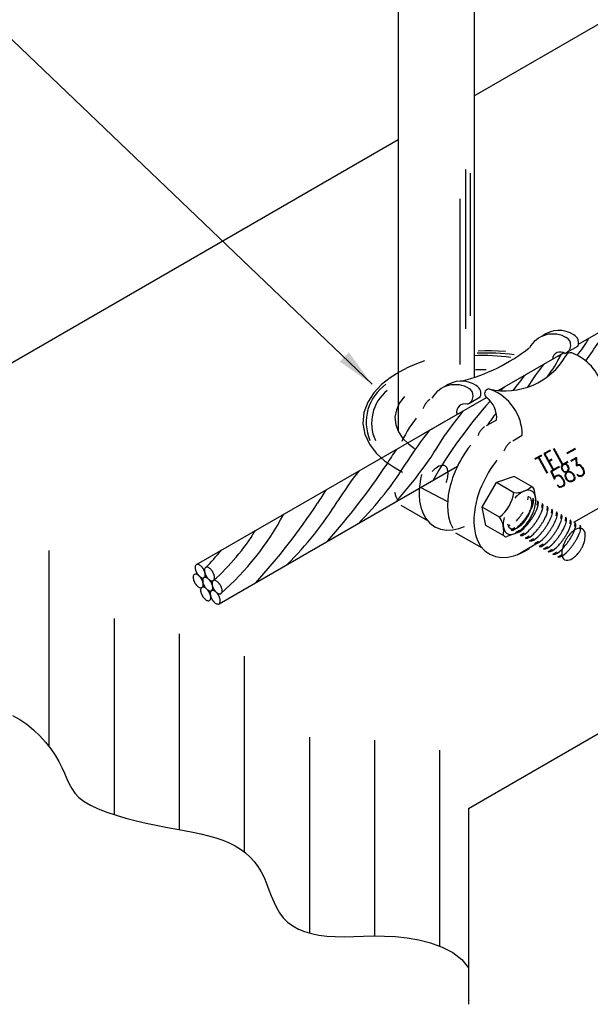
# Model space of a CAD drawing. Header units: millimetres. Extents: x 4477830 to 4478275, y -30323838 to -30323445.
# Tile 114 of 124: x 4478230.49 to 4478233.12, y -30323623.42 to -30323618.88. Entities that reach past the tile are written whole.
import ezdxf

# ---------------------------------------------------------------- set-up
doc = ezdxf.new("R2010")
doc.units = ezdxf.units.MM
doc.linetypes.add('NULL', pattern=[0])
doc.layers.add('C01', color=1, linetype='Continuous', lineweight=30)
doc.layers.add('C02', color=2, linetype='Continuous', lineweight=30)
doc.styles.add('ROMANS', font='romans.shx', dxfattribs={"width": 0.7})

msp = doc.modelspace()

# ---------------------------------------------------------------- hatches: boundary and pattern name
at = {"layer": 'C02', "linetype": 'Continuous', "true_color": 0x000000}
msp.add_hatch(color=18, dxfattribs=at).paths.add_polyline_path([(4478231.9666, -30323620.456), (4478232.0088, -30323620.4133), (4478232.1158, -30323620.5612), (4478231.9666, -30323620.456), (4478231.9666, -30323620.456)])

# ---------------------------------------------------------------- linework, layer by layer
at = {"layer": 'C01', "linetype": 'Continuous'}
for p, q in [((4478232.546, -30323619.5699), (4478232.546, -30323620.306)), ((4478232.5674, -30323619.5876), (4478232.5674, -30323620.2455)), ((4478232.521, -30323619.705), (4478232.521, -30323620.4695))]:
    msp.add_line(p, q, dxfattribs=at)
at = {"layer": 'C01'}
for p, q in [((4478230.6268, -30323621.328), (4478230.6268, -30323622.2318)), ((4478230.9268, -30323621.6421), (4478230.9268, -30323622.5459)), ((4478231.2269, -30323621.7115), (4478231.2269, -30323622.6153)), ((4478231.5269, -30323621.8147), (4478231.5269, -30323622.7185)), ((4478231.827, -30323622.1886), (4478231.827, -30323623.0924)), ((4478232.1268, -30323622.2021), (4478232.1268, -30323623.1059)), ((4478232.4268, -30323622.2484), (4478232.4268, -30323623.1522))]:
    msp.add_line(p, q, dxfattribs=at)
for points in [[(4478232.7564, -30323621.2343), (4478232.7657, -30323621.2339), (4478232.7762, -30323621.2284), (4478232.7855, -30323621.2213), (4478232.793, -30323621.2146), (4478232.7989, -30323621.2087), (4478232.8035, -30323621.2037), (4478232.8074, -30323621.1995), (4478232.8104, -30323621.1958), (4478232.813, -30323621.1927), (4478232.8152, -30323621.1899), (4478232.8172, -30323621.1874), (4478232.8189, -30323621.1851), (4478232.8206, -30323621.183), (4478232.8221, -30323621.1809), (4478232.8235, -30323621.179), (4478232.8248, -30323621.1771), (4478232.826, -30323621.1753), (4478232.8274, -30323621.1734), (4478232.8287, -30323621.1716), (4478232.8299, -30323621.1696), (4478232.8314, -30323621.1676), (4478232.8326, -30323621.1655), (4478232.834, -30323621.1632), (4478232.8357, -30323621.1607), (4478232.8375, -30323621.158), (4478232.8392, -30323621.1548), (4478232.8414, -30323621.1512), (4478232.8438, -30323621.1469), (4478232.8465, -30323621.1417), (4478232.8497, -30323621.1354), (4478232.8531, -30323621.1275), (4478232.857, -30323621.1177), (4478232.8602, -30323621.1062), (4478232.8609, -30323621.0946), (4478232.857, -30323621.0869)], [(4478232.7781, -30323621.246), (4478232.7874, -30323621.2455), (4478232.7979, -30323621.2401), (4478232.8072, -30323621.233), (4478232.8148, -30323621.2263), (4478232.8206, -30323621.2204), (4478232.8253, -30323621.2154), (4478232.8292, -30323621.2112), (4478232.8321, -30323621.2075), (4478232.8348, -30323621.2044), (4478232.837, -30323621.2016), (4478232.8389, -30323621.1991), (4478232.8406, -30323621.1968), (4478232.8423, -30323621.1946), (4478232.8438, -30323621.1926), (4478232.8453, -30323621.1907), (4478232.8465, -30323621.1888), (4478232.8477, -30323621.187), (4478232.8492, -30323621.1851), (4478232.8504, -30323621.1833), (4478232.8516, -30323621.1813), (4478232.8531, -30323621.1793), (4478232.8543, -30323621.1772), (4478232.8558, -30323621.1749), (4478232.8575, -30323621.1724), (4478232.8592, -30323621.1696), (4478232.8609, -30323621.1665), (4478232.8631, -30323621.1629), (4478232.8655, -30323621.1586), (4478232.8682, -30323621.1534), (4478232.8714, -30323621.1471), (4478232.8748, -30323621.1392), (4478232.8787, -30323621.1294), (4478232.8819, -30323621.1179), (4478232.8826, -30323621.1063), (4478232.8787, -30323621.0985)], [(4478232.7996, -30323621.2584), (4478232.8089, -30323621.258), (4478232.8194, -30323621.2525), (4478232.8287, -30323621.2455), (4478232.8362, -30323621.2387), (4478232.8421, -30323621.2328), (4478232.8467, -30323621.2278), (4478232.8506, -30323621.2236), (4478232.8536, -30323621.2199), (4478232.8563, -30323621.2168), (4478232.8585, -30323621.214), (4478232.8604, -30323621.2115), (4478232.8621, -30323621.2092), (4478232.8638, -30323621.2071), (4478232.8653, -30323621.205), (4478232.8668, -30323621.2031), (4478232.868, -30323621.2012), (4478232.8692, -30323621.1994), (4478232.8707, -30323621.1975), (4478232.8719, -30323621.1957), (4478232.8731, -30323621.1938), (4478232.8746, -30323621.1917), (4478232.8758, -30323621.1896), (4478232.8773, -30323621.1873), (4478232.879, -30323621.1848), (4478232.8807, -30323621.1821), (4478232.8824, -30323621.1789), (4478232.8846, -30323621.1753), (4478232.887, -30323621.171), (4478232.8897, -30323621.1658), (4478232.8929, -30323621.1595), (4478232.8963, -30323621.1516), (4478232.9002, -30323621.1418), (4478232.9034, -30323621.1303), (4478232.9041, -30323621.1187), (4478232.9002, -30323621.111)], [(4478232.8228, -30323621.2715), (4478232.8321, -30323621.271), (4478232.8426, -30323621.2656), (4478232.8519, -30323621.2585), (4478232.8594, -30323621.2517), (4478232.8653, -30323621.2459), (4478232.8699, -30323621.2409), (4478232.8738, -30323621.2366), (4478232.8768, -30323621.233), (4478232.8794, -30323621.2299), (4478232.8816, -30323621.2271), (4478232.8836, -30323621.2245), (4478232.8853, -30323621.2223), (4478232.887, -30323621.2201), (4478232.8885, -30323621.2181), (4478232.8899, -30323621.2162), (4478232.8912, -30323621.2143), (4478232.8924, -30323621.2125), (4478232.8939, -30323621.2106), (4478232.8951, -30323621.2087), (4478232.8963, -30323621.2068), (4478232.8978, -30323621.2048), (4478232.899, -30323621.2027), (4478232.9004, -30323621.2004), (4478232.9022, -30323621.1979), (4478232.9039, -30323621.1951), (4478232.9056, -30323621.192), (4478232.9078, -30323621.1884), (4478232.9102, -30323621.1841), (4478232.9129, -30323621.1789), (4478232.9161, -30323621.1725), (4478232.9195, -30323621.1646), (4478232.9234, -30323621.1548), (4478232.9266, -30323621.1434), (4478232.9273, -30323621.1318), (4478232.9234, -30323621.124)], [(4478232.8436, -30323621.284), (4478232.8528, -30323621.2835), (4478232.8633, -30323621.2781), (4478232.8726, -30323621.271), (4478232.8802, -30323621.2643), (4478232.886, -30323621.2584), (4478232.8907, -30323621.2534), (4478232.8946, -30323621.2491), (4478232.8975, -30323621.2455), (4478232.9002, -30323621.2424), (4478232.9024, -30323621.2396), (4478232.9044, -30323621.2371), (4478232.9061, -30323621.2348), (4478232.9078, -30323621.2326), (4478232.9092, -30323621.2306), (4478232.9107, -30323621.2287), (4478232.9119, -30323621.2268), (4478232.9131, -30323621.225), (4478232.9146, -30323621.2231), (4478232.9158, -30323621.2213), (4478232.917, -30323621.2193), (4478232.9185, -30323621.2173), (4478232.9197, -30323621.2152), (4478232.9212, -30323621.2129), (4478232.9229, -30323621.2104), (4478232.9246, -30323621.2076), (4478232.9263, -30323621.2045), (4478232.9285, -30323621.2009), (4478232.931, -30323621.1966), (4478232.9336, -30323621.1914), (4478232.9368, -30323621.1851), (4478232.9402, -30323621.1772), (4478232.9441, -30323621.1674), (4478232.9473, -30323621.1559), (4478232.9481, -30323621.1443), (4478232.9441, -30323621.1365)], [(4478232.7803, -30323621.1923), (4478232.7842, -30323621.1877), (4478232.7877, -30323621.1839), (4478232.7903, -30323621.1805), (4478232.7928, -30323621.1776), (4478232.7947, -30323621.175), (4478232.7967, -30323621.1726), (4478232.7984, -30323621.1704), (4478232.7999, -30323621.1684), (4478232.8013, -30323621.1664), (4478232.8025, -30323621.1645), (4478232.8038, -30323621.1627), (4478232.8052, -30323621.1609), (4478232.8065, -30323621.159), (4478232.8077, -30323621.1571), (4478232.8089, -30323621.1552), (4478232.8104, -30323621.1531), (4478232.8118, -30323621.151)], [(4478232.8653, -30323621.2965), (4478232.8746, -30323621.2961), (4478232.8851, -30323621.2906), (4478232.8943, -30323621.2835), (4478232.9019, -30323621.2768), (4478232.9078, -30323621.2709), (4478232.9124, -30323621.2659), (4478232.9163, -30323621.2617), (4478232.9192, -30323621.258), (4478232.9219, -30323621.2549), (4478232.9241, -30323621.2521), (4478232.9261, -30323621.2496), (4478232.9278, -30323621.2473), (4478232.9295, -30323621.2451), (4478232.931, -30323621.2431), (4478232.9324, -30323621.2412), (4478232.9336, -30323621.2393), (4478232.9349, -30323621.2375), (4478232.9363, -30323621.2356), (4478232.9376, -30323621.2338), (4478232.9388, -30323621.2318), (4478232.9402, -30323621.2298), (4478232.9415, -30323621.2277), (4478232.9429, -30323621.2254), (4478232.9446, -30323621.2229), (4478232.9463, -30323621.2202), (4478232.9481, -30323621.217), (4478232.9503, -30323621.2134), (4478232.9527, -30323621.2091), (4478232.9554, -30323621.2039), (4478232.9586, -30323621.1976), (4478232.962, -30323621.1897), (4478232.9659, -30323621.1799), (4478232.969, -30323621.1684), (4478232.9698, -30323621.1568), (4478232.9659, -30323621.149)], [(4478232.8868, -30323621.309), (4478232.8961, -30323621.3086), (4478232.9065, -30323621.3031), (4478232.9158, -30323621.2961), (4478232.9234, -30323621.2893), (4478232.9293, -30323621.2834), (4478232.9339, -30323621.2784), (4478232.9378, -30323621.2742), (4478232.9407, -30323621.2705), (4478232.9434, -30323621.2674), (4478232.9456, -30323621.2646), (4478232.9476, -30323621.2621), (4478232.9493, -30323621.2598), (4478232.951, -30323621.2577), (4478232.9524, -30323621.2556), (4478232.9539, -30323621.2537), (4478232.9551, -30323621.2518), (4478232.9564, -30323621.25), (4478232.9578, -30323621.2481), (4478232.959, -30323621.2463), (4478232.9603, -30323621.2444), (4478232.9617, -30323621.2423), (4478232.9629, -30323621.2402), (4478232.9644, -30323621.2379), (4478232.9661, -30323621.2354), (4478232.9678, -30323621.2327), (4478232.9695, -30323621.2295), (4478232.9717, -30323621.2259), (4478232.9742, -30323621.2216), (4478232.9769, -30323621.2164), (4478232.98, -30323621.2101), (4478232.9835, -30323621.2022), (4478232.9874, -30323621.1924), (4478232.9905, -30323621.1809), (4478232.9913, -30323621.1693), (4478232.9874, -30323621.1616)], [(4478232.9078, -30323621.3213), (4478232.917, -30323621.3208), (4478232.9275, -30323621.3154), (4478232.9368, -30323621.3083), (4478232.9444, -30323621.3015), (4478232.9503, -30323621.2957), (4478232.9549, -30323621.2907), (4478232.9588, -30323621.2864), (4478232.9617, -30323621.2828), (4478232.9644, -30323621.2797), (4478232.9666, -30323621.2769), (4478232.9686, -30323621.2744), (4478232.9703, -30323621.2721), (4478232.972, -30323621.2699), (4478232.9734, -30323621.2679), (4478232.9749, -30323621.266), (4478232.9761, -30323621.2641), (4478232.9774, -30323621.2623), (4478232.9788, -30323621.2604), (4478232.98, -30323621.2585), (4478232.9813, -30323621.2566), (4478232.9827, -30323621.2546), (4478232.9839, -30323621.2525), (4478232.9854, -30323621.2502), (4478232.9871, -30323621.2477), (4478232.9888, -30323621.2449), (4478232.9905, -30323621.2418), (4478232.9927, -30323621.2382), (4478232.9952, -30323621.2339), (4478232.9979, -30323621.2287), (4478233.001, -30323621.2224), (4478233.0044, -30323621.2144), (4478233.0084, -30323621.2047), (4478233.0115, -30323621.1932), (4478233.0123, -30323621.1816), (4478233.0084, -30323621.1738)], [(4478232.929, -30323621.3335), (4478232.9383, -30323621.3331), (4478232.9488, -30323621.3277), (4478232.9581, -30323621.3206), (4478232.9656, -30323621.3138), (4478232.9715, -30323621.3079), (4478232.9761, -30323621.3029), (4478232.98, -30323621.2987), (4478232.983, -30323621.2951), (4478232.9857, -30323621.2919), (4478232.9878, -30323621.2892), (4478232.9898, -30323621.2866), (4478232.9915, -30323621.2843), (4478232.9932, -30323621.2822), (4478232.9947, -30323621.2802), (4478232.9961, -30323621.2783), (4478232.9974, -30323621.2764), (4478232.9986, -30323621.2745), (4478233.0001, -30323621.2727), (4478233.0013, -30323621.2708), (4478233.0025, -30323621.2689), (4478233.004, -30323621.2669), (4478233.0052, -30323621.2648), (4478233.0066, -30323621.2625), (4478233.0084, -30323621.26), (4478233.0101, -30323621.2572), (4478233.0118, -30323621.2541), (4478233.014, -30323621.2504), (4478233.0164, -30323621.2461), (4478233.0191, -30323621.241), (4478233.0223, -30323621.2346), (4478233.0257, -30323621.2267), (4478233.0296, -30323621.2169), (4478233.0328, -30323621.2054), (4478233.0335, -30323621.1939), (4478233.0296, -30323621.1861)], [(4478232.9505, -30323621.3455), (4478232.9598, -30323621.345), (4478232.9703, -30323621.3396), (4478232.9795, -30323621.3325), (4478232.9871, -30323621.3257), (4478232.993, -30323621.3199), (4478232.9976, -30323621.3149), (4478233.0015, -30323621.3106), (4478233.0044, -30323621.307), (4478233.0071, -30323621.3039), (4478233.0093, -30323621.3011), (4478233.0113, -30323621.2986), (4478233.013, -30323621.2963), (4478233.0147, -30323621.2941), (4478233.0162, -30323621.2921), (4478233.0176, -30323621.2902), (4478233.0189, -30323621.2883), (4478233.0201, -30323621.2865), (4478233.0215, -30323621.2846), (4478233.0228, -30323621.2827), (4478233.024, -30323621.2808), (4478233.0254, -30323621.2788), (4478233.0267, -30323621.2767), (4478233.0281, -30323621.2744), (4478233.0298, -30323621.2719), (4478233.0315, -30323621.2691), (4478233.0333, -30323621.266), (4478233.0355, -30323621.2624), (4478233.0379, -30323621.2581), (4478233.0406, -30323621.2529), (4478233.0438, -30323621.2466), (4478233.0472, -30323621.2386), (4478233.0511, -30323621.2289), (4478233.0543, -30323621.2174), (4478233.055, -30323621.2058), (4478233.0511, -30323621.198)], [(4478232.9742, -30323621.358), (4478232.9835, -30323621.3576), (4478232.994, -30323621.3522), (4478233.0032, -30323621.3451), (4478233.0108, -30323621.3383), (4478233.0167, -30323621.3324), (4478233.0213, -30323621.3275), (4478233.0252, -30323621.3232), (4478233.0281, -30323621.3196), (4478233.0308, -30323621.3164), (4478233.033, -30323621.3137), (4478233.035, -30323621.3111), (4478233.0367, -30323621.3088), (4478233.0384, -30323621.3067), (4478233.0399, -30323621.3047), (4478233.0413, -30323621.3028), (4478233.0425, -30323621.3009), (4478233.0438, -30323621.299), (4478233.0452, -30323621.2972), (4478233.0464, -30323621.2953), (4478233.0477, -30323621.2934), (4478233.0491, -30323621.2914), (4478233.0503, -30323621.2893), (4478233.0518, -30323621.287), (4478233.0535, -30323621.2845), (4478233.0552, -30323621.2817), (4478233.0569, -30323621.2786), (4478233.0591, -30323621.2749), (4478233.0616, -30323621.2706), (4478233.0643, -30323621.2655), (4478233.0674, -30323621.2591), (4478233.0709, -30323621.2512), (4478233.0748, -30323621.2414), (4478233.0779, -30323621.23), (4478233.0787, -30323621.2184), (4478233.0748, -30323621.2106)]]:
    msp.add_lwpolyline(points, dxfattribs=at)
for centre, radius, start, end in [((4478232.8096, -30323620.1925), 0.3431, 316.913, 332.197), ((4478230.5862, -30323618.6576), 3.0901, 324.474, 326.426), ((4478232.6268, -30323621.3817), 0.9533, 82.2532, 92.4799), ((4478232.6509, -30323621.3083), 0.8916, 82.2323, 93.286), ((4478232.5284, -30323620.2118), 0.5046, 321.7, 334.951), ((4478233.9915, -30323621.3079), 1.3716, 142.323, 147.68), ((4478235.9004, -30323623.0105), 3.9614, 141.018, 142.326), ((4478232.3018, -30323620.7355), 0.2128, 124.862, 203.335), ((4478232.3099, -30323620.7404), 0.196, 129.556, 204.133), ((4478233.4534, -30323621.3828), 1.0874, 131.717, 133.24), ((4478234.2259, -30323622.048), 2.1063, 137.989, 150.343), ((4478233.7857, -30323621.7243), 1.6255, 140.121, 145.121), ((4478235.9004, -30323623.0105), 3.9614, 144.192, 145.186), ((4478233.9605, -30323622.0005), 2.0011, 142.163, 147.304), ((4478230.8411, -30323619.8479), 1.8686, 317.742, 329.557), ((4478233.2474, -30323621.5619), 1.2371, 145.5, 149.342), ((4478229.6087, -30323619.2222), 3.0901, 318.181, 326.426), ((4478230.9048, -30323620.0695), 1.6137, 315.367, 328.21), ((4478233.6421, -30323622.1796), 2.0011, 142.49, 147.304), ((4478232.929, -30323621.741), 1.2371, 145.937, 149.342), ((4478229.2903, -30323619.4013), 3.0901, 317.814, 326.426), ((4478230.5865, -30323620.2486), 1.6137, 314.851, 328.21), ((4478230.5889, -30323620.5673), 1.2673, 310.883, 332.083), ((4478230.7159, -30323620.7085), 1.0107, 311.404, 328.596), ((4478230.0472, -30323620.1821), 1.7881, 316.771, 320.189)]:
    msp.add_arc(centre, radius, start, end, dxfattribs=at)
at = {"layer": 'C02', "color": 5}
for p, q in [((4478232.2359, -30323616.0231), (4478232.2359, -30323620.7775)), ((4478232.586, -30323616.0231), (4478232.586, -30323620.5296)), ((4478232.586, -30323619.2303), (4478234.775, -30323617.9666)), ((4478232.1158, -30323620.5612), (4478230.3892, -30323618.909)), ((4478232.5608, -30323622.5173), (4478238.533, -30323619.0692)), ((4478233.0672, -30323620.3763), (4478234.867, -30323619.3388)), ((4478229.7269, -30323620.8811), (4478232.2359, -30323619.4324)), ((4478233.0157, -30323620.4135), (4478233.0648, -30323620.3855)), ((4478232.6976, -30323620.5898), (4478232.9986, -30323620.416)), ((4478232.9715, -30323620.4316), (4478232.9986, -30323620.416)), ((4478231.3064, -30323621.393), (4478232.6426, -30323620.6214)), ((4478232.3548, -30323620.7876), (4478232.6426, -30323620.6214)), ((4478232.5657, -30323620.6474), (4478232.6148, -30323620.6194)), ((4478232.6439, -30323620.7517), (4478232.6902, -30323620.725)), ((4478232.7652, -30323620.8214), (4478232.8084, -30323620.7965)), ((4478231.4107, -30323621.5738), (4478232.5098, -30323620.939)), ((4478232.7706, -30323620.9862), (4478232.6888, -30323621.0146)), ((4478232.8565, -30323621.0359), (4478232.7706, -30323620.9862)), ((4478232.4647, -30323621.104), (4478232.3389, -30323621.0378)), ((4478232.6233, -30323621.1277), (4478232.6888, -30323621.0146)), ((4478232.7691, -30323621.0612), (4478232.6888, -30323621.0146)), ((4478232.8729, -30323621.0973), (4478232.8628, -30323621.0447)), ((4478232.835, -30323621.0765), (4478232.8326, -30323621.0941)), ((4478232.8567, -30323621.0872), (4478232.8541, -30323621.1066)), ((4478232.3724, -30323621.1903), (4478232.2503, -30323621.1196)), ((4478232.6397, -30323621.2127), (4478232.6233, -30323621.1277)), ((4478232.7034, -30323621.1739), (4478232.6233, -30323621.1277)), ((4478232.8782, -30323621.0996), (4478232.8758, -30323621.119)), ((4478232.8768, -30323621.1177), (4478232.8763, -30323621.1147)), ((4478232.8997, -30323621.1121), (4478232.8975, -30323621.1296)), ((4478232.9229, -30323621.1251), (4478232.9207, -30323621.1427)), ((4478232.9437, -30323621.1376), (4478232.9415, -30323621.1552)), ((4478233.0464, -30323621.1971), (4478233.2051, -30323621.1071)), ((4478232.9654, -30323621.1501), (4478232.9629, -30323621.1677)), ((4478232.9869, -30323621.1627), (4478232.9847, -30323621.1802)), ((4478233.0079, -30323621.1749), (4478233.0057, -30323621.1925)), ((4478232.7256, -30323621.2623), (4478232.6397, -30323621.2127)), ((4478232.7437, -30323621.2147), (4478232.753, -30323621.2094)), ((4478232.7552, -30323621.2328), (4478232.7745, -30323621.2218)), ((4478233.0291, -30323621.1872), (4478233.0269, -30323621.2047)), ((4478233.0506, -30323621.1991), (4478233.0484, -30323621.2167)), ((4478233.0743, -30323621.2117), (4478233.0718, -30323621.2292)), ((4478232.6243, -30323621.3167), (4478232.5027, -30323621.2475)), ((4478232.7945, -30323621.2433), (4478232.7366, -30323621.2634)), ((4478232.7767, -30323621.2452), (4478232.796, -30323621.2343)), ((4478232.7982, -30323621.2577), (4478232.8174, -30323621.2467)), ((4478232.8213, -30323621.2707), (4478232.8406, -30323621.2597)), ((4478232.8421, -30323621.2832), (4478232.8616, -30323621.2722)), ((4478232.7847, -30323621.3477), (4478232.8819, -30323621.2916)), ((4478232.8638, -30323621.2957), (4478232.8831, -30323621.2848)), ((4478232.8853, -30323621.3083), (4478232.9046, -30323621.2973)), ((4478232.9063, -30323621.3205), (4478232.9258, -30323621.3095)), ((4478232.9275, -30323621.3328), (4478232.9468, -30323621.3218)), ((4478232.949, -30323621.3447), (4478232.9686, -30323621.3337)), ((4478232.9727, -30323621.3573), (4478232.992, -30323621.3463)), ((4478232.5608, -30323622.5173), (4478232.5608, -30323623.4211))]:
    msp.add_line(p, q, dxfattribs=at)
at = {"layer": 'C02', "color": 116, "true_color": 0x136734}
for points in [[(4478232.7313, -30323620.41), (4478232.6988, -30323620.4079), (4478232.667, -30323620.407), (4478232.6356, -30323620.407), (4478232.6043, -30323620.408)], [(4478232.3582, -30323620.4529), (4478232.3204, -30323620.4668), (4478232.2808, -30323620.4839), (4478232.2403, -30323620.5052), (4478232.1993, -30323620.5313), (4478232.16, -30323620.5628), (4478232.1243, -30323620.6004), (4478232.096, -30323620.6436), (4478232.0779, -30323620.6914), (4478232.0731, -30323620.7414), (4478232.0821, -30323620.791), (4478232.1036, -30323620.8373), (4478232.1351, -30323620.8784), (4478232.1731, -30323620.9134), (4478232.2142, -30323620.9424), (4478232.2564, -30323620.9658)], [(4478232.6412, -30323620.4946), (4478232.617, -30323620.4943), (4478232.5931, -30323620.4948)], [(4478232.2647, -30323620.6176), (4478232.243, -30323620.6464), (4478232.2278, -30323620.6787), (4478232.2215, -30323620.7132), (4478232.2249, -30323620.748), (4478232.2376, -30323620.7811), (4478232.2579, -30323620.8108), (4478232.2833, -30323620.8362), (4478232.3116, -30323620.8574)], [(4478232.3816, -30323620.6312), (4478232.3782, -30323620.6339), (4478232.3751, -30323620.6367), (4478232.3721, -30323620.6395), (4478232.3694, -30323620.6422), (4478232.3672, -30323620.645), (4478232.365, -30323620.6477), (4478232.3628, -30323620.6504), (4478232.3611, -30323620.6532), (4478232.3594, -30323620.6559), (4478232.3577, -30323620.6588), (4478232.356, -30323620.6617), (4478232.3545, -30323620.6646), (4478232.3533, -30323620.6677), (4478232.3519, -30323620.6709), (4478232.3506, -30323620.6742)], [(4478232.3191, -30323620.7171), (4478232.3077, -30323620.732), (4478232.2972, -30323620.7469), (4478232.2872, -30323620.7619), (4478232.2779, -30323620.777), (4478232.2693, -30323620.7924), (4478232.261, -30323620.8082), (4478232.2532, -30323620.8245)], [(4478232.6336, -30323620.7577), (4478232.6302, -30323620.7603), (4478232.627, -30323620.763), (4478232.6243, -30323620.7657), (4478232.6216, -30323620.7683), (4478232.6194, -30323620.771), (4478232.6172, -30323620.7737), (4478232.6153, -30323620.7763), (4478232.6133, -30323620.779), (4478232.6116, -30323620.7817), (4478232.6102, -30323620.7844), (4478232.6085, -30323620.7872), (4478232.607, -30323620.79), (4478232.6058, -30323620.7929), (4478232.6043, -30323620.796), (4478232.6031, -30323620.7992)], [(4478232.5706, -30323620.8416), (4478232.5596, -30323620.8557), (4478232.5496, -30323620.8697), (4478232.5401, -30323620.8839), (4478232.5313, -30323620.8981), (4478232.523, -30323620.9126), (4478232.5149, -30323620.9274), (4478232.5076, -30323620.9426), (4478232.5003, -30323620.9584), (4478232.4937, -30323620.9748), (4478232.4871, -30323620.9921), (4478232.4813, -30323621.0103), (4478232.4759, -30323621.0296), (4478232.4712, -30323621.0502), (4478232.4673, -30323621.0722), (4478232.4649, -30323621.0956), (4478232.4639, -30323621.1204), (4478232.4649, -30323621.1464), (4478232.4688, -30323621.1732), (4478232.4764, -30323621.1999), (4478232.4878, -30323621.2254)], [(4478232.7547, -30323620.8273), (4478232.7513, -30323620.8299), (4478232.7481, -30323620.8326), (4478232.7454, -30323620.8353), (4478232.7427, -30323620.838), (4478232.7403, -30323620.8407), (4478232.7383, -30323620.8434), (4478232.7361, -30323620.846), (4478232.7344, -30323620.8487), (4478232.7327, -30323620.8514), (4478232.731, -30323620.8542), (4478232.7295, -30323620.8569), (4478232.7281, -30323620.8598), (4478232.7266, -30323620.8627), (4478232.7252, -30323620.8658), (4478232.7239, -30323620.869)], [(4478232.4566, -30323621.0146), (4478232.4583, -30323621.0104), (4478232.46, -30323621.0059), (4478232.4615, -30323621.0009), (4478232.4632, -30323620.9955), (4478232.4644, -30323620.9895), (4478232.4656, -30323620.9829), (4478232.4664, -30323620.9757), (4478232.4666, -30323620.968), (4478232.4659, -30323620.9599), (4478232.4637, -30323620.952), (4478232.46, -30323620.9449), (4478232.4546, -30323620.9394), (4478232.4476, -30323620.9362), (4478232.4398, -30323620.9353), (4478232.4317, -30323620.9366), (4478232.4241, -30323620.9394), (4478232.417, -30323620.9431), (4478232.4107, -30323620.9473), (4478232.4053, -30323620.9516), (4478232.4004, -30323620.9559), (4478232.3963, -30323620.96), (4478232.3926, -30323620.964)], [(4478232.6917, -30323620.9114), (4478232.6805, -30323620.9258), (4478232.6702, -30323620.9403), (4478232.6607, -30323620.9548), (4478232.6517, -30323620.9694), (4478232.6431, -30323620.9843), (4478232.6351, -30323620.9995), (4478232.6273, -30323621.0152), (4478232.6199, -30323621.0315), (4478232.6131, -30323621.0486), (4478232.6067, -30323621.0665), (4478232.6009, -30323621.0855), (4478232.5955, -30323621.1057), (4478232.5909, -30323621.1272), (4478232.5875, -30323621.1503), (4478232.5853, -30323621.1748), (4478232.585, -30323621.2008), (4478232.5875, -30323621.2278), (4478232.5928, -30323621.2553), (4478232.6023, -30323621.2823), (4478232.6163, -30323621.3074), (4478232.6351, -30323621.3289), (4478232.658, -30323621.3454), (4478232.6841, -30323621.3559), (4478232.7125, -30323621.3602), (4478232.741, -30323621.3588), (4478232.7691, -30323621.3528), (4478232.7952, -30323621.3433), (4478232.8194, -30323621.3314), (4478232.8414, -30323621.318)], [(4478232.3438, -30323620.9779), (4478232.3392, -30323620.9994), (4478232.3355, -30323621.0224), (4478232.3333, -30323621.0468), (4478232.3331, -30323621.0728), (4478232.3353, -30323621.0998), (4478232.3406, -30323621.1274), (4478232.3499, -30323621.1544), (4478232.3636, -30323621.1796), (4478232.3819, -30323621.2014), (4478232.4048, -30323621.2182), (4478232.431, -30323621.229), (4478232.459, -30323621.2336), (4478232.4878, -30323621.2325), (4478232.5157, -30323621.2267), (4478232.542, -30323621.2173)], [(4478232.2195, -30323621.0591), (4478232.2261, -30323621.0787), (4478232.2352, -30323621.0975)], [(4478232.7252, -30323621.175), (4478232.7232, -30323621.1828), (4478232.7217, -30323621.1914), (4478232.7208, -30323621.2008), (4478232.7208, -30323621.2109), (4478232.7217, -30323621.2213), (4478232.7244, -30323621.2316), (4478232.7291, -30323621.2409), (4478232.7359, -30323621.2482), (4478232.7449, -30323621.2527), (4478232.7549, -30323621.2542), (4478232.7652, -30323621.2529), (4478232.7754, -30323621.2495), (4478232.7847, -30323621.2449), (4478232.793, -30323621.2396), (4478232.8003, -30323621.234), (4478232.8069, -30323621.2285), (4478232.8126, -30323621.223), (4478232.8174, -30323621.2178), (4478232.8221, -30323621.2128), (4478232.826, -30323621.208), (4478232.8296, -30323621.2033), (4478232.8328, -30323621.1989), (4478232.836, -30323621.1945), (4478232.8389, -30323621.1902), (4478232.8416, -30323621.1859), (4478232.844, -30323621.1816), (4478232.8465, -30323621.1773), (4478232.8489, -30323621.1729), (4478232.8514, -30323621.1684), (4478232.8536, -30323621.1637), (4478232.8558, -30323621.1588), (4478232.858, -30323621.1535), (4478232.8602, -30323621.148), (4478232.8624, -30323621.1419), (4478232.8646, -30323621.1354), (4478232.8665, -30323621.1282), (4478232.8682, -30323621.1204), (4478232.8697, -30323621.1117), (4478232.8707, -30323621.1023), (4478232.8707, -30323621.0922), (4478232.8697, -30323621.0817), (4478232.8668, -30323621.0714), (4478232.8619, -30323621.0623), (4478232.855, -30323621.0551), (4478232.846, -30323621.0508), (4478232.836, -30323621.0495), (4478232.8255, -30323621.0509), (4478232.8155, -30323621.0544), (4478232.8062, -30323621.0591), (4478232.7979, -30323621.0644), (4478232.7906, -30323621.07), (4478232.7842, -30323621.0755), (4478232.7786, -30323621.0809), (4478232.7735, -30323621.0862)], [(4478232.7403, -30323621.2052), (4478232.7427, -30323621.213), (4478232.7464, -30323621.2198), (4478232.752, -30323621.225), (4478232.7591, -30323621.228), (4478232.7667, -30323621.2286), (4478232.7747, -30323621.2273), (4478232.7823, -30323621.2244), (4478232.7891, -30323621.2207), (4478232.7952, -30323621.2166), (4478232.8006, -30323621.2123), (4478232.8055, -30323621.2081), (4478232.8096, -30323621.204), (4478232.8133, -30323621.2001), (4478232.8165, -30323621.1964), (4478232.8194, -30323621.1927), (4478232.8221, -30323621.1892), (4478232.8245, -30323621.1859), (4478232.8267, -30323621.1826), (4478232.8289, -30323621.1793), (4478232.8309, -30323621.1761), (4478232.8328, -30323621.1728), (4478232.8348, -30323621.1695), (4478232.8365, -30323621.1661), (4478232.8382, -30323621.1626), (4478232.8399, -30323621.1589), (4478232.8416, -30323621.1551), (4478232.8433, -30323621.151), (4478232.845, -30323621.1465), (4478232.8467, -30323621.1418), (4478232.8482, -30323621.1365), (4478232.8497, -30323621.1308), (4478232.8509, -30323621.1244), (4478232.8519, -30323621.1175), (4478232.8521, -30323621.11), (4478232.8516, -30323621.1021), (4478232.8499, -30323621.0941), (4478232.847, -30323621.0868), (4478232.8421, -30323621.0808)], [(4478233.0855, -30323621.2282), (4478233.0787, -30323621.2257), (4478233.0713, -30323621.2254), (4478233.0638, -30323621.2269), (4478233.0567, -30323621.2297), (4478233.0503, -30323621.2332), (4478233.0445, -30323621.2372), (4478233.0394, -30323621.2412), (4478233.035, -30323621.2452), (4478233.0311, -30323621.2491), (4478233.0276, -30323621.2528), (4478233.0245, -30323621.2563), (4478233.0218, -30323621.2598), (4478233.0191, -30323621.2631), (4478233.0169, -30323621.2663), (4478233.0147, -30323621.2694), (4478233.0128, -30323621.2725), (4478233.0108, -30323621.2756), (4478233.0091, -30323621.2787), (4478233.0071, -30323621.2818), (4478233.0054, -30323621.285), (4478233.0037, -30323621.2883), (4478233.0023, -30323621.2917), (4478233.0005, -30323621.2953), (4478232.9991, -30323621.2992), (4478232.9974, -30323621.3033), (4478232.9959, -30323621.3077), (4478232.9944, -30323621.3126), (4478232.993, -30323621.3179), (4478232.9918, -30323621.3238), (4478232.9908, -30323621.3302), (4478232.9903, -30323621.3371), (4478232.9905, -30323621.3445), (4478232.9915, -30323621.3521), (4478232.994, -30323621.3593), (4478232.9981, -30323621.3656), (4478233.0035, -30323621.3702), (4478233.0103, -30323621.3727), (4478233.0176, -30323621.373), (4478233.0252, -30323621.3714), (4478233.0323, -30323621.3687), (4478233.0386, -30323621.3651), (4478233.0445, -30323621.3612), (4478233.0496, -30323621.3571), (4478233.054, -30323621.3532), (4478233.0579, -30323621.3493), (4478233.0613, -30323621.3456), (4478233.0645, -30323621.342), (4478233.0672, -30323621.3386), (4478233.0699, -30323621.3353), (4478233.0721, -30323621.3321), (4478233.0743, -30323621.3289), (4478233.0762, -30323621.3258), (4478233.0782, -30323621.3228), (4478233.0799, -30323621.3197), (4478233.0818, -30323621.3166), (4478233.0836, -30323621.3134), (4478233.0853, -30323621.3101), (4478233.0867, -30323621.3066), (4478233.0884, -30323621.303), (4478233.0899, -30323621.2992), (4478233.0916, -30323621.295), (4478233.0931, -30323621.2906), (4478233.0945, -30323621.2857), (4478233.096, -30323621.2804), (4478233.0972, -30323621.2746), (4478233.0982, -30323621.2682), (4478233.0987, -30323621.2612), (4478233.0984, -30323621.2538), (4478233.0975, -30323621.2462), (4478233.095, -30323621.239), (4478233.0909, -30323621.2328), (4478233.0855, -30323621.2282)], [(4478231.3414, -30323621.4535), (4478231.3436, -30323621.4515), (4478231.3453, -30323621.4489), (4478231.3465, -30323621.4458), (4478231.347, -30323621.4427), (4478231.347, -30323621.4395), (4478231.347, -30323621.4366), (4478231.3465, -30323621.4338), (4478231.346, -30323621.4313), (4478231.3455, -30323621.429), (4478231.3448, -30323621.4269), (4478231.344, -30323621.425), (4478231.3436, -30323621.4232), (4478231.3428, -30323621.4215), (4478231.3421, -30323621.42), (4478231.3414, -30323621.4185), (4478231.3406, -30323621.4171), (4478231.3399, -30323621.4157), (4478231.3392, -30323621.4143), (4478231.3384, -30323621.413), (4478231.3375, -30323621.4117), (4478231.3367, -30323621.4103), (4478231.3357, -30323621.409), (4478231.3348, -30323621.4076), (4478231.3335, -30323621.4062), (4478231.3323, -30323621.4047), (4478231.3311, -30323621.4031), (4478231.3296, -30323621.4016), (4478231.3279, -30323621.3999), (4478231.326, -30323621.3982), (4478231.3238, -30323621.3965), (4478231.3213, -30323621.3949), (4478231.3184, -30323621.3934), (4478231.3155, -30323621.3923), (4478231.3123, -30323621.3917), (4478231.3091, -30323621.3919), (4478231.3062, -30323621.393), (4478231.304, -30323621.3949), (4478231.3023, -30323621.3976), (4478231.3011, -30323621.4006), (4478231.3006, -30323621.4038), (4478231.3006, -30323621.4069), (4478231.3006, -30323621.4099), (4478231.3011, -30323621.4126), (4478231.3016, -30323621.4151), (4478231.3021, -30323621.4174), (4478231.3028, -30323621.4195), (4478231.3035, -30323621.4214), (4478231.304, -30323621.4232), (4478231.3047, -30323621.4249), (4478231.3055, -30323621.4265), (4478231.3062, -30323621.4279), (4478231.3069, -30323621.4294), (4478231.3077, -30323621.4308), (4478231.3084, -30323621.4321), (4478231.3091, -30323621.4334), (4478231.3101, -30323621.4348), (4478231.3108, -30323621.4361), (4478231.3118, -30323621.4375), (4478231.3128, -30323621.4389), (4478231.314, -30323621.4403), (4478231.3152, -30323621.4418), (4478231.3165, -30323621.4433), (4478231.3179, -30323621.4449), (4478231.3196, -30323621.4465), (4478231.3216, -30323621.4482), (4478231.3238, -30323621.4499), (4478231.3262, -30323621.4515), (4478231.3292, -30323621.453), (4478231.3321, -30323621.4541), (4478231.3353, -30323621.4547), (4478231.3384, -30323621.4545), (4478231.3414, -30323621.4535)], [(4478231.3843, -30323621.4666), (4478231.3865, -30323621.4646), (4478231.3882, -30323621.462), (4478231.3895, -30323621.4589), (4478231.3899, -30323621.4558), (4478231.3899, -30323621.4526), (4478231.3899, -30323621.4496), (4478231.3895, -30323621.4469), (4478231.389, -30323621.4444), (4478231.3885, -30323621.4421), (4478231.3877, -30323621.44), (4478231.387, -30323621.4381), (4478231.3865, -30323621.4363), (4478231.3858, -30323621.4346), (4478231.3851, -30323621.4331), (4478231.3843, -30323621.4316), (4478231.3836, -30323621.4301), (4478231.3829, -30323621.4288), (4478231.3821, -30323621.4274), (4478231.3814, -30323621.4261), (4478231.3804, -30323621.4247), (4478231.3797, -30323621.4234), (4478231.3787, -30323621.4221), (4478231.3777, -30323621.4207), (4478231.3765, -30323621.4193), (4478231.3753, -30323621.4178), (4478231.3741, -30323621.4162), (4478231.3726, -30323621.4146), (4478231.3709, -30323621.413), (4478231.3689, -30323621.4113), (4478231.3668, -30323621.4096), (4478231.3643, -30323621.408), (4478231.3614, -30323621.4065), (4478231.3585, -30323621.4054), (4478231.3553, -30323621.4048), (4478231.3521, -30323621.405), (4478231.3492, -30323621.4061), (4478231.347, -30323621.408), (4478231.3453, -30323621.4106), (4478231.344, -30323621.4137), (4478231.3436, -30323621.4169), (4478231.3436, -30323621.42), (4478231.3436, -30323621.423), (4478231.344, -30323621.4257), (4478231.3445, -30323621.4282), (4478231.345, -30323621.4305), (4478231.3458, -30323621.4326), (4478231.3465, -30323621.4345), (4478231.347, -30323621.4363), (4478231.3477, -30323621.438), (4478231.3484, -30323621.4395), (4478231.3492, -30323621.441), (4478231.3499, -30323621.4425), (4478231.3506, -30323621.4438), (4478231.3514, -30323621.4452), (4478231.3521, -30323621.4465), (4478231.3531, -30323621.4479), (4478231.3538, -30323621.4492), (4478231.3548, -30323621.4506), (4478231.3558, -30323621.452), (4478231.357, -30323621.4534), (4478231.3582, -30323621.4549), (4478231.3594, -30323621.4564), (4478231.3609, -30323621.458), (4478231.3626, -30323621.4596), (4478231.3646, -30323621.4613), (4478231.3668, -30323621.463), (4478231.3692, -30323621.4646), (4478231.3721, -30323621.4661), (4478231.3751, -30323621.4672), (4478231.3782, -30323621.4678), (4478231.3814, -30323621.4676), (4478231.3843, -30323621.4666)], [(4478231.3321, -30323621.4983), (4478231.3343, -30323621.4964), (4478231.336, -30323621.4938), (4478231.3372, -30323621.4907), (4478231.3377, -30323621.4875), (4478231.3377, -30323621.4844), (4478231.3377, -30323621.4814), (4478231.3372, -30323621.4787), (4478231.3367, -30323621.4762), (4478231.3362, -30323621.4739), (4478231.3355, -30323621.4718), (4478231.3348, -30323621.4699), (4478231.3343, -30323621.4681), (4478231.3335, -30323621.4664), (4478231.3328, -30323621.4649), (4478231.3321, -30323621.4634), (4478231.3314, -30323621.4619), (4478231.3306, -30323621.4606), (4478231.3299, -30323621.4592), (4478231.3292, -30323621.4579), (4478231.3282, -30323621.4565), (4478231.3274, -30323621.4552), (4478231.3265, -30323621.4539), (4478231.3255, -30323621.4525), (4478231.3243, -30323621.4511), (4478231.3231, -30323621.4496), (4478231.3218, -30323621.448), (4478231.3204, -30323621.4464), (4478231.3187, -30323621.4448), (4478231.3167, -30323621.4431), (4478231.3145, -30323621.4414), (4478231.3121, -30323621.4398), (4478231.3091, -30323621.4383), (4478231.3062, -30323621.4372), (4478231.303, -30323621.4366), (4478231.2999, -30323621.4368), (4478231.2969, -30323621.4379), (4478231.2947, -30323621.4398), (4478231.293, -30323621.4424), (4478231.2918, -30323621.4455), (4478231.2913, -30323621.4487), (4478231.2913, -30323621.4518), (4478231.2913, -30323621.4548), (4478231.2918, -30323621.4575), (4478231.2923, -30323621.46), (4478231.2928, -30323621.4623), (4478231.2935, -30323621.4644), (4478231.2942, -30323621.4663), (4478231.2947, -30323621.4681), (4478231.2955, -30323621.4698), (4478231.2962, -30323621.4713), (4478231.2969, -30323621.4728), (4478231.2977, -30323621.4743), (4478231.2984, -30323621.4756), (4478231.2991, -30323621.477), (4478231.2999, -30323621.4783), (4478231.3008, -30323621.4797), (4478231.3016, -30323621.481), (4478231.3025, -30323621.4823), (4478231.3035, -30323621.4838), (4478231.3047, -30323621.4852), (4478231.306, -30323621.4866), (4478231.3072, -30323621.4882), (4478231.3086, -30323621.4898), (4478231.3104, -30323621.4914), (4478231.3123, -30323621.4931), (4478231.3145, -30323621.4948), (4478231.3169, -30323621.4964), (4478231.3199, -30323621.4979), (4478231.3228, -30323621.499), (4478231.326, -30323621.4996), (4478231.3292, -30323621.4994), (4478231.3321, -30323621.4983)], [(4478231.376, -30323621.5134), (4478231.3782, -30323621.5114), (4478231.3799, -30323621.5088), (4478231.3812, -30323621.5057), (4478231.3816, -30323621.5025), (4478231.3816, -30323621.4994), (4478231.3816, -30323621.4964), (4478231.3812, -30323621.4937), (4478231.3807, -30323621.4912), (4478231.3802, -30323621.4889), (4478231.3794, -30323621.4868), (4478231.3787, -30323621.4849), (4478231.3782, -30323621.4831), (4478231.3775, -30323621.4814), (4478231.3768, -30323621.4799), (4478231.376, -30323621.4784), (4478231.3753, -30323621.4769), (4478231.3746, -30323621.4756), (4478231.3738, -30323621.4742), (4478231.3731, -30323621.4729), (4478231.3721, -30323621.4716), (4478231.3714, -30323621.4702), (4478231.3704, -30323621.4689), (4478231.3694, -30323621.4675), (4478231.3682, -30323621.4661), (4478231.367, -30323621.4646), (4478231.3658, -30323621.463), (4478231.3643, -30323621.4615), (4478231.3626, -30323621.4598), (4478231.3606, -30323621.4581), (4478231.3585, -30323621.4565), (4478231.356, -30323621.4548), (4478231.3531, -30323621.4533), (4478231.3502, -30323621.4522), (4478231.347, -30323621.4516), (4478231.3438, -30323621.4518), (4478231.3409, -30323621.4529), (4478231.3387, -30323621.4548), (4478231.337, -30323621.4575), (4478231.3357, -30323621.4605), (4478231.3353, -30323621.4637), (4478231.3353, -30323621.4668), (4478231.3353, -30323621.4698), (4478231.3357, -30323621.4725), (4478231.3362, -30323621.475), (4478231.3367, -30323621.4773), (4478231.3375, -30323621.4794), (4478231.3382, -30323621.4813), (4478231.3387, -30323621.4831), (4478231.3394, -30323621.4848), (4478231.3401, -30323621.4863), (4478231.3409, -30323621.4878), (4478231.3416, -30323621.4893), (4478231.3423, -30323621.4906), (4478231.3431, -30323621.492), (4478231.3438, -30323621.4933), (4478231.3448, -30323621.4947), (4478231.3455, -30323621.496), (4478231.3465, -30323621.4974), (4478231.3475, -30323621.4988), (4478231.3487, -30323621.5002), (4478231.3499, -30323621.5017), (4478231.3511, -30323621.5032), (4478231.3526, -30323621.5048), (4478231.3543, -30323621.5064), (4478231.3563, -30323621.5081), (4478231.3585, -30323621.5098), (4478231.3609, -30323621.5114), (4478231.3638, -30323621.5129), (4478231.3668, -30323621.514), (4478231.3699, -30323621.5146), (4478231.3731, -30323621.5144), (4478231.376, -30323621.5134)], [(4478231.3668, -30323621.5582), (4478231.3689, -30323621.5563), (4478231.3707, -30323621.5537), (4478231.3719, -30323621.5506), (4478231.3724, -30323621.5474), (4478231.3724, -30323621.5443), (4478231.3724, -30323621.5413), (4478231.3719, -30323621.5386), (4478231.3714, -30323621.5361), (4478231.3709, -30323621.5338), (4478231.3702, -30323621.5317), (4478231.3694, -30323621.5298), (4478231.3689, -30323621.528), (4478231.3682, -30323621.5263), (4478231.3675, -30323621.5248), (4478231.3668, -30323621.5233), (4478231.366, -30323621.5218), (4478231.3653, -30323621.5205), (4478231.3646, -30323621.5191), (4478231.3638, -30323621.5178), (4478231.3628, -30323621.5164), (4478231.3621, -30323621.5151), (4478231.3611, -30323621.5137), (4478231.3602, -30323621.5123), (4478231.3589, -30323621.5109), (4478231.3577, -30323621.5094), (4478231.3565, -30323621.5079), (4478231.355, -30323621.5063), (4478231.3533, -30323621.5047), (4478231.3514, -30323621.503), (4478231.3492, -30323621.5013), (4478231.3467, -30323621.4997), (4478231.3438, -30323621.4982), (4478231.3409, -30323621.4971), (4478231.3377, -30323621.4965), (4478231.3345, -30323621.4967), (4478231.3316, -30323621.4978), (4478231.3294, -30323621.4997), (4478231.3277, -30323621.5023), (4478231.3265, -30323621.5054), (4478231.326, -30323621.5086), (4478231.326, -30323621.5117), (4478231.326, -30323621.5147), (4478231.3265, -30323621.5174), (4478231.327, -30323621.5199), (4478231.3274, -30323621.5222), (4478231.3282, -30323621.5243), (4478231.3289, -30323621.5262), (4478231.3294, -30323621.528), (4478231.3301, -30323621.5297), (4478231.3309, -30323621.5312), (4478231.3316, -30323621.5327), (4478231.3323, -30323621.5342), (4478231.3331, -30323621.5355), (4478231.3338, -30323621.5369), (4478231.3345, -30323621.5382), (4478231.3355, -30323621.5396), (4478231.3362, -30323621.5409), (4478231.3372, -30323621.5423), (4478231.3382, -30323621.5437), (4478231.3394, -30323621.5451), (4478231.3406, -30323621.5466), (4478231.3418, -30323621.5481), (4478231.3433, -30323621.5497), (4478231.345, -30323621.5513), (4478231.347, -30323621.553), (4478231.3492, -30323621.5547), (4478231.3516, -30323621.5563), (4478231.3545, -30323621.5578), (4478231.3575, -30323621.5589), (4478231.3606, -30323621.5595), (4478231.3638, -30323621.5593), (4478231.3668, -30323621.5582)], [(4478231.4192, -30323621.527), (4478231.4214, -30323621.5251), (4478231.4231, -30323621.5224), (4478231.4244, -30323621.5194), (4478231.4249, -30323621.5162), (4478231.4249, -30323621.5131), (4478231.4249, -30323621.5101), (4478231.4244, -30323621.5074), (4478231.4239, -30323621.5049), (4478231.4234, -30323621.5026), (4478231.4227, -30323621.5005), (4478231.4219, -30323621.4986), (4478231.4214, -30323621.4968), (4478231.4207, -30323621.4951), (4478231.42, -30323621.4935), (4478231.4192, -30323621.4921), (4478231.4185, -30323621.4906), (4478231.4178, -30323621.4892), (4478231.417, -30323621.4879), (4478231.4163, -30323621.4866), (4478231.4153, -30323621.4852), (4478231.4146, -30323621.4839), (4478231.4136, -30323621.4825), (4478231.4127, -30323621.4811), (4478231.4114, -30323621.4797), (4478231.4102, -30323621.4782), (4478231.409, -30323621.4767), (4478231.4075, -30323621.4751), (4478231.4058, -30323621.4735), (4478231.4039, -30323621.4718), (4478231.4017, -30323621.4701), (4478231.3992, -30323621.4685), (4478231.3963, -30323621.467), (4478231.3934, -30323621.4659), (4478231.3902, -30323621.4653), (4478231.387, -30323621.4655), (4478231.3841, -30323621.4666), (4478231.3819, -30323621.4685), (4478231.3802, -30323621.4711), (4478231.379, -30323621.4742), (4478231.3785, -30323621.4773), (4478231.3785, -30323621.4805), (4478231.3785, -30323621.4834), (4478231.379, -30323621.4862), (4478231.3794, -30323621.4887), (4478231.3799, -30323621.491), (4478231.3807, -30323621.4931), (4478231.3814, -30323621.495), (4478231.3819, -30323621.4968), (4478231.3826, -30323621.4985), (4478231.3834, -30323621.5), (4478231.3841, -30323621.5015), (4478231.3848, -30323621.5029), (4478231.3856, -30323621.5043), (4478231.3863, -30323621.5057), (4478231.387, -30323621.507), (4478231.388, -30323621.5083), (4478231.3887, -30323621.5097), (4478231.3897, -30323621.511), (4478231.3907, -30323621.5124), (4478231.3919, -30323621.5138), (4478231.3931, -30323621.5153), (4478231.3943, -30323621.5169), (4478231.3958, -30323621.5184), (4478231.3975, -30323621.5201), (4478231.3995, -30323621.5218), (4478231.4017, -30323621.5235), (4478231.4041, -30323621.5251), (4478231.407, -30323621.5266), (4478231.41, -30323621.5277), (4478231.4131, -30323621.5283), (4478231.4163, -30323621.5281), (4478231.4192, -30323621.527)], [(4478231.4109, -30323621.5738), (4478231.4131, -30323621.5719), (4478231.4148, -30323621.5693), (4478231.4161, -30323621.5662), (4478231.4166, -30323621.563), (4478231.4166, -30323621.5599), (4478231.4166, -30323621.5569), (4478231.4161, -30323621.5542), (4478231.4156, -30323621.5517), (4478231.4151, -30323621.5494), (4478231.4144, -30323621.5473), (4478231.4136, -30323621.5454), (4478231.4131, -30323621.5436), (4478231.4124, -30323621.5419), (4478231.4117, -30323621.5404), (4478231.4109, -30323621.5389), (4478231.4102, -30323621.5374), (4478231.4095, -30323621.5361), (4478231.4087, -30323621.5347), (4478231.408, -30323621.5334), (4478231.407, -30323621.532), (4478231.4063, -30323621.5307), (4478231.4053, -30323621.5293), (4478231.4043, -30323621.5279), (4478231.4031, -30323621.5265), (4478231.4019, -30323621.525), (4478231.4007, -30323621.5235), (4478231.3992, -30323621.5219), (4478231.3975, -30323621.5203), (4478231.3956, -30323621.5186), (4478231.3934, -30323621.5169), (4478231.3909, -30323621.5153), (4478231.388, -30323621.5138), (4478231.3851, -30323621.5127), (4478231.3819, -30323621.5121), (4478231.3787, -30323621.5123), (4478231.3758, -30323621.5134), (4478231.3736, -30323621.5153), (4478231.3719, -30323621.5179), (4478231.3707, -30323621.521), (4478231.3702, -30323621.5242), (4478231.3702, -30323621.5273), (4478231.3702, -30323621.5303), (4478231.3707, -30323621.533), (4478231.3711, -30323621.5355), (4478231.3716, -30323621.5378), (4478231.3724, -30323621.5399), (4478231.3731, -30323621.5418), (4478231.3736, -30323621.5436), (4478231.3743, -30323621.5453), (4478231.3751, -30323621.5468), (4478231.3758, -30323621.5483), (4478231.3765, -30323621.5498), (4478231.3773, -30323621.5511), (4478231.378, -30323621.5525), (4478231.3787, -30323621.5538), (4478231.3797, -30323621.5552), (4478231.3804, -30323621.5565), (4478231.3814, -30323621.5578), (4478231.3824, -30323621.5593), (4478231.3836, -30323621.5607), (4478231.3848, -30323621.5622), (4478231.386, -30323621.5637), (4478231.3875, -30323621.5653), (4478231.3892, -30323621.5669), (4478231.3912, -30323621.5686), (4478231.3934, -30323621.5703), (4478231.3958, -30323621.5719), (4478231.3987, -30323621.5734), (4478231.4017, -30323621.5745), (4478231.4048, -30323621.5751), (4478231.408, -30323621.5749), (4478231.4109, -30323621.5738)], [(4478230.4585, -30323622.0888), (4478230.4927, -30323622.1072), (4478230.5254, -30323622.1295), (4478230.5562, -30323622.1549), (4478230.585, -30323622.1826), (4478230.6111, -30323622.2119), (4478230.6348, -30323622.2419), (4478230.6553, -30323622.272), (4478230.6727, -30323622.3013), (4478230.6866, -30323622.3292), (4478230.6983, -30323622.3555), (4478230.7088, -30323622.3805), (4478230.7195, -30323622.404), (4478230.7317, -30323622.4263), (4478230.7464, -30323622.4472), (4478230.7652, -30323622.467), (4478230.7889, -30323622.4856), (4478230.8187, -30323622.5031), (4478230.8538, -30323622.5195), (4478230.8934, -30323622.5348), (4478230.9363, -30323622.5491), (4478230.9815, -30323622.5622), (4478231.0281, -30323622.5743), (4478231.075, -30323622.5852), (4478231.1211, -30323622.5951), (4478231.1661, -30323622.6039), (4478231.209, -30323622.612), (4478231.2501, -30323622.6196), (4478231.2894, -30323622.6272), (4478231.327, -30323622.6351), (4478231.3626, -30323622.6435), (4478231.396, -30323622.6529), (4478231.4275, -30323622.6637), (4478231.4571, -30323622.676), (4478231.4844, -30323622.69), (4478231.5096, -30323622.7056), (4478231.533, -30323622.723), (4478231.554, -30323622.7422), (4478231.5731, -30323622.7631), (4478231.5901, -30323622.7858), (4478231.6053, -30323622.8103), (4478231.6182, -30323622.8366), (4478231.6299, -30323622.8641), (4478231.6407, -30323622.8923), (4478231.6517, -30323622.9205), (4478231.6629, -30323622.9483), (4478231.6756, -30323622.975), (4478231.69, -30323622.9999), (4478231.7068, -30323623.0226), (4478231.7269, -30323623.0425), (4478231.7501, -30323623.0596), (4478231.7762, -30323623.0741), (4478231.805, -30323623.0859), (4478231.8367, -30323623.0952), (4478231.8709, -30323623.1021), (4478231.9075, -30323623.1067), (4478231.9466, -30323623.109), (4478231.9878, -30323623.1093), (4478232.0313, -30323623.1083), (4478232.077, -30323623.1069), (4478232.1243, -30323623.1059), (4478232.1736, -30323623.1062), (4478232.2244, -30323623.1086), (4478232.2772, -30323623.1141), (4478232.3311, -30323623.1234), (4478232.386, -30323623.1374), (4478232.4393, -30323623.1568), (4478232.4881, -30323623.1821), (4478232.5293, -30323623.2142), (4478232.5604, -30323623.2534), (4478232.5608, -30323623.2548)]]:
    msp.add_lwpolyline(points, dxfattribs=at)
at = {"layer": 'C02', "color": 5}
for centre, radius, start, end in [((4478232.9766, -30323620.4364), 0.1238, 56.1373, 128.18), ((4478232.9493, -30323620.4528), 0.1238, 58.1641, 151.26), ((4478232.9915, -30323620.381), 0.0405, 289.387, 63.1801), ((4478233.0264, -30323620.3701), 0.0413, 338.047, 62.4737), ((4478232.3206, -30323619.7286), 0.8438, 284.263, 308.032), ((4478232.7295, -30323620.2683), 0.323, 256.679, 330.077), ((4478232.9832, -30323620.448), 0.0361, 52.7096, 175.543), ((4478233.0308, -30323620.4389), 0.0234, 76.7509, 156.274), ((4478232.9583, -30323620.6277), 0.2255, 13.7323, 69.7684), ((4478232.5267, -30323620.6702), 0.1238, 56.1373, 128.18), ((4478232.4993, -30323620.6859), 0.1232, 58.0351, 150.501), ((4478232.5416, -30323620.6149), 0.0405, 289.387, 63.1801), ((4478232.5765, -30323620.6039), 0.0413, 338.047, 62.4737), ((4478232.6573, -30323620.6043), 0.0225, 120.788, 237.785), ((4478232.6536, -30323620.5968), 0.0141, 58.8415, 123.399), ((4478232.5828, -30323620.7963), 0.2255, 359.949, 69.7684), ((4478232.5694, -30323620.7176), 0.121, 356.476, 51.1261), ((4478232.5433, -30323620.6887), 0.0375, 71.8025, 196.798), ((4478232.7796, -30323620.9603), 0.101, 263.811, 314.501), ((4478232.8499, -30323621.0472), 0.0131, 10.8846, 60), ((4478232.596, -30323621.0364), 0.1744, 307.997, 352.025), ((4478232.6214, -30323621.2336), 0.1013, 345.582, 36.1065), ((4478232.7322, -30323621.251), 0.0131, 240, 289.116)]:
    msp.add_arc(centre, radius, start, end, dxfattribs=at)

# ---------------------------------------------------------------- texts
at = {"layer": 'C02', "linetype": 'NULL', "char_height": 0.0858, "attachment_point": 8, "rotation": 28.9974, "line_spacing_factor": 0.798, "style": 'ROMANS'}
for s, insert, width in [('TEL-', (4478232.9932, -30323620.9324), 0.604686), ('583', (4478233.0392, -30323621.0074), 0.465771)]:
    msp.add_mtext(s, dxfattribs=dict(at, insert=insert, width=width))

doc.saveas('drawing.dxf')
